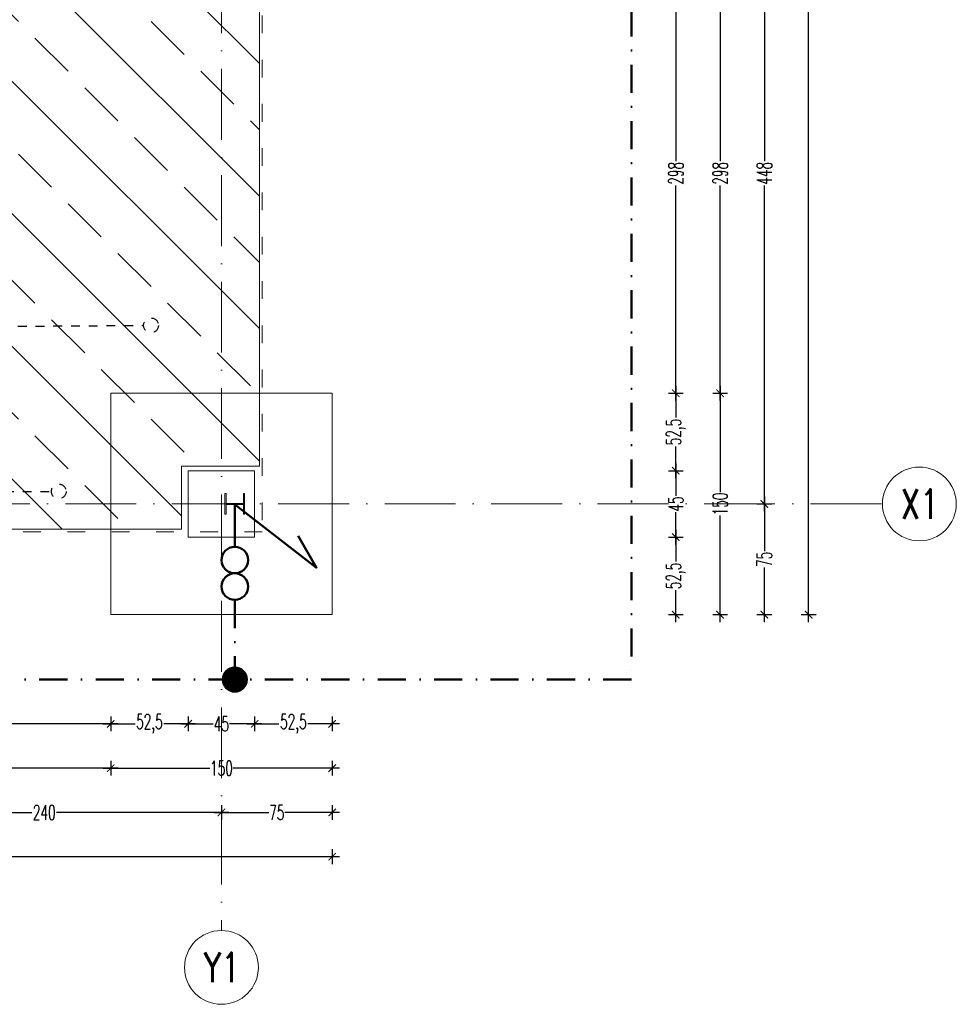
# Model space of a CAD drawing. Header units: millimetres. Extents: x -2074 to 12588, y -3630 to 101167.
# Tile 12 of 180: x 33 to 667, y 210 to 877. Entities that reach past the tile are written whole.
import ezdxf
from ezdxf.enums import TextEntityAlignment as Align

# ---------------------------------------------------------------- set-up
doc = ezdxf.new("R2010")
doc.units = ezdxf.units.MM
for name, pattern in [('ACAD_ISO03W100', [30, 12, -18]), ('ACAD_ISO10W100', [18, 12, -3, 0, -3]), ('Aligning Line_2_', [6, 3, -3]), ('CONTINOUS', [0]), ('DASHDOT2', [12.7, 6.35, -3.175, 0, -3.175]), ('DASHED', [19.05, 12.7, -6.35])]:
    doc.linetypes.add(name, pattern=pattern)
for name, color, linetype, lineweight in [('SelinAr_BUD_osie', 8, 'ACAD_ISO10W100', 18), ('SelinAr_BUD_wymiary', 7, 'Continuous', 18), ('SelinAr_IE_podposadzkowe elektryczne', 1, 'DASHED', 30), ('SelinAr_IE_uziom', 12, 'DASHDOT2', 50), ('SelinAr_K_fundamenty', 7, 'Continuous', 20), ('SelinAr_K_stal', 7, 'Continuous', 20)]:
    doc.layers.add(name, color=color, linetype=linetype, lineweight=lineweight)
doc.styles.add('Arch-Dim', font='romans.shx', dxfattribs={"width": 0.75})
doc.styles.add('style1', font='romans.shx', dxfattribs={"width": 0.6})
doc.dimstyles.new('ISO-25 Ania', dxfattribs={"dimtxt": 10, "dimasz": 5, "dimexe": 5, "dimexo": 0.625, "dimtad": 0, "dimrnd": 0.01, "dimtxsty": 'style1', "dimblk": 'ARCHTICK', "dimcen": 5, "dimdle": 5, "dimadec": 0, "dimazin": 0, "dimtfac": 1, "dimtmove": 0, "dimatfit": 3, "dimldrblk": 'ARCHTICK', "dimfxl": 0, "dimarcsym": 0})

# ---------------------------------------------------------------- blocks, each defined once
blk = doc.blocks.new('*U1107')
at = {"ltscale": 4}
blk.add_line((0, 50), (0, -2120), dxfattribs=at)
at = {"linetype": 'CONTINOUS'}
blk.add_circle((0, -2145), 25, dxfattribs=at)
at = {"style": 'Arch-Dim', "width": 0.75}
blk.add_text('Y1', height=20, dxfattribs=at).set_placement((0.35, -2144.99), align=Align.MIDDLE)
blk = doc.blocks.new('*U1101')
at = {"ltscale": 4}
blk.add_line((-50, 0), (1945.4, 0), dxfattribs=at)
at = {"linetype": 'CONTINOUS'}
blk.add_circle((1970.4, 0), 25, dxfattribs=at)
at = {"linetype": 'ByBlock', "style": 'Arch-Dim', "width": 0.75}
blk.add_text('X1', height=20, dxfattribs=at).set_placement((1970.75, 0), align=Align.MIDDLE)
blk = doc.blocks.new('A$C7BF42D14')
at = {"linetype": 'Continuous'}
h = blk.add_hatch(dxfattribs=at)
h.set_pattern_fill('ANSI31', color=256, scale=1.2, style=0)
h.set_pattern_definition([(45, (44754.10245, 57943.95297), (-0.10606601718, 0.10606601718), [])])
h.paths.add_polyline_path([(18.07, 8.21, 1), (-1.64, 8.21, 1)])
blk.add_circle((8.21, 8.21), 9.86, dxfattribs=at)
blk = doc.blocks.new('_ArchTick')
at = {"color": 0, "linetype": 'ByBlock', "const_width": 0.15}
blk.add_lwpolyline([(-0.5, -0.5), (0.5, 0.5)], dxfattribs=at)
blk = doc.blocks.new('*D1124')
at = {"layer": 'Defpoints', "color": 0}
for p in [(-955.34, 523.73), (94.66, 523.73), (94.66, 399.73)]:
    blk.add_point(p, dxfattribs=at)
at = {"layer": 'SelinAr_BUD_wymiary', "color": 0, "lineweight": -2}
for p, q in [((-955.34, 404.73), (-955.34, 394.73)), ((94.66, 404.73), (94.66, 394.73)), ((-960.34, 399.73), (-441.11, 399.73)), ((99.66, 399.73), (-419.58, 399.73))]:
    blk.add_line(p, q, dxfattribs=at)
at = {"layer": 'SelinAr_BUD_wymiary', "color": 0, "lineweight": -2, "xscale": 5, "yscale": 5, "zscale": 5, "rotation": 180}
blk.add_blockref('_ArchTick', (-955.34, 399.73), dxfattribs=at)
at = {"layer": 'SelinAr_BUD_wymiary', "color": 0, "lineweight": -2, "xscale": 5, "yscale": 5, "zscale": 5}
blk.add_blockref('_ArchTick', (94.66, 399.73), dxfattribs=at)
at = {"layer": 'SelinAr_BUD_wymiary', "color": 0, "insert": (-430.34, 399.73), "char_height": 10, "attachment_point": 5, "style": 'style1'}
blk.add_mtext('1050', dxfattribs=at)
blk = doc.blocks.new('*D1125')
at = {"layer": 'Defpoints', "color": 0}
for p in [(147.16, 576.23), (94.66, 523.73), (147.16, 399.73)]:
    blk.add_point(p, dxfattribs=at)
at = {"layer": 'SelinAr_BUD_wymiary', "color": 0, "lineweight": -2}
for p, q in [((94.66, 404.73), (94.66, 394.73)), ((147.16, 404.73), (147.16, 394.73)), ((89.66, 399.73), (111.14, 399.73)), ((152.16, 399.73), (130.67, 399.73))]:
    blk.add_line(p, q, dxfattribs=at)
at = {"layer": 'SelinAr_BUD_wymiary', "color": 0, "lineweight": -2, "xscale": 5, "yscale": 5, "zscale": 5, "rotation": 180}
blk.add_blockref('_ArchTick', (94.66, 399.73), dxfattribs=at)
at = {"layer": 'SelinAr_BUD_wymiary', "color": 0, "lineweight": -2, "xscale": 5, "yscale": 5, "zscale": 5}
blk.add_blockref('_ArchTick', (147.16, 399.73), dxfattribs=at)
at = {"layer": 'SelinAr_BUD_wymiary', "color": 0, "insert": (120.91, 399.73), "char_height": 10, "attachment_point": 5, "style": 'style1'}
blk.add_mtext('52,5', dxfattribs=at)
blk = doc.blocks.new('*D1118')
at = {"layer": 'Defpoints', "color": 0}
for p in [(147.16, 576.23), (192.16, 576.23), (192.16, 399.73)]:
    blk.add_point(p, dxfattribs=at)
at = {"layer": 'SelinAr_BUD_wymiary', "color": 0, "lineweight": -2}
for p, q in [((147.16, 404.73), (147.16, 394.73)), ((192.16, 404.73), (192.16, 394.73)), ((142.16, 399.73), (164.17, 399.73)), ((197.16, 399.73), (175.14, 399.73))]:
    blk.add_line(p, q, dxfattribs=at)
at = {"layer": 'SelinAr_BUD_wymiary', "color": 0, "lineweight": -2, "xscale": 5, "yscale": 5, "zscale": 5, "rotation": 180}
blk.add_blockref('_ArchTick', (147.16, 399.73), dxfattribs=at)
at = {"layer": 'SelinAr_BUD_wymiary', "color": 0, "lineweight": -2, "xscale": 5, "yscale": 5, "zscale": 5}
blk.add_blockref('_ArchTick', (192.16, 399.73), dxfattribs=at)
at = {"layer": 'SelinAr_BUD_wymiary', "color": 0, "insert": (169.66, 399.73), "char_height": 10, "attachment_point": 5, "style": 'style1'}
blk.add_mtext('45', dxfattribs=at)
blk = doc.blocks.new('*D1119')
at = {"layer": 'Defpoints', "color": 0}
for p in [(192.16, 576.23), (244.66, 523.73), (244.66, 399.73)]:
    blk.add_point(p, dxfattribs=at)
at = {"layer": 'SelinAr_BUD_wymiary', "color": 0, "lineweight": -2}
for p, q in [((192.16, 404.73), (192.16, 394.73)), ((244.66, 404.73), (244.66, 394.73)), ((187.16, 399.73), (208.64, 399.73)), ((249.66, 399.73), (228.17, 399.73))]:
    blk.add_line(p, q, dxfattribs=at)
at = {"layer": 'SelinAr_BUD_wymiary', "color": 0, "lineweight": -2, "xscale": 5, "yscale": 5, "zscale": 5, "rotation": 180}
blk.add_blockref('_ArchTick', (192.16, 399.73), dxfattribs=at)
at = {"layer": 'SelinAr_BUD_wymiary', "color": 0, "lineweight": -2, "xscale": 5, "yscale": 5, "zscale": 5}
blk.add_blockref('_ArchTick', (244.66, 399.73), dxfattribs=at)
at = {"layer": 'SelinAr_BUD_wymiary', "color": 0, "insert": (218.41, 399.73), "char_height": 10, "attachment_point": 5, "style": 'style1'}
blk.add_mtext('52,5', dxfattribs=at)
blk = doc.blocks.new('*D1109')
at = {"layer": 'Defpoints', "color": 0}
for p in [(-955.34, 523.73), (94.66, 523.73), (94.66, 369.73)]:
    blk.add_point(p, dxfattribs=at)
at = {"layer": 'SelinAr_BUD_wymiary', "color": 0, "lineweight": -2}
for p, q in [((-955.34, 374.73), (-955.34, 364.73)), ((94.66, 374.73), (94.66, 364.73)), ((-960.34, 369.73), (-441.11, 369.73)), ((99.66, 369.73), (-419.58, 369.73))]:
    blk.add_line(p, q, dxfattribs=at)
at = {"layer": 'SelinAr_BUD_wymiary', "color": 0, "lineweight": -2, "xscale": 5, "yscale": 5, "zscale": 5, "rotation": 180}
blk.add_blockref('_ArchTick', (-955.34, 369.73), dxfattribs=at)
at = {"layer": 'SelinAr_BUD_wymiary', "color": 0, "lineweight": -2, "xscale": 5, "yscale": 5, "zscale": 5}
blk.add_blockref('_ArchTick', (94.66, 369.73), dxfattribs=at)
at = {"layer": 'SelinAr_BUD_wymiary', "color": 0, "insert": (-430.34, 369.73), "char_height": 10, "attachment_point": 5, "style": 'style1'}
blk.add_mtext('1050', dxfattribs=at)
blk = doc.blocks.new('*D1110')
at = {"layer": 'Defpoints', "color": 0}
for p in [(94.66, 523.73), (244.66, 523.73), (244.66, 369.73)]:
    blk.add_point(p, dxfattribs=at)
at = {"layer": 'SelinAr_BUD_wymiary', "color": 0, "lineweight": -2}
for p, q in [((94.66, 374.73), (94.66, 364.73)), ((244.66, 374.73), (244.66, 364.73)), ((89.66, 369.73), (161.75, 369.73)), ((249.66, 369.73), (177.57, 369.73))]:
    blk.add_line(p, q, dxfattribs=at)
at = {"layer": 'SelinAr_BUD_wymiary', "color": 0, "lineweight": -2, "xscale": 5, "yscale": 5, "zscale": 5, "rotation": 180}
blk.add_blockref('_ArchTick', (94.66, 369.73), dxfattribs=at)
at = {"layer": 'SelinAr_BUD_wymiary', "color": 0, "lineweight": -2, "xscale": 5, "yscale": 5, "zscale": 5}
blk.add_blockref('_ArchTick', (244.66, 369.73), dxfattribs=at)
at = {"layer": 'SelinAr_BUD_wymiary', "color": 0, "insert": (169.66, 369.73), "char_height": 10, "attachment_point": 5, "style": 'style1'}
blk.add_mtext('150', dxfattribs=at)
blk = doc.blocks.new('*D1115')
at = {"layer": 'Defpoints', "color": 0}
for p in [(-70.34, 598.73), (169.66, 598.73), (169.66, 339.73)]:
    blk.add_point(p, dxfattribs=at)
at = {"layer": 'SelinAr_BUD_wymiary', "color": 0, "lineweight": -2}
for p, q in [((-70.34, 344.73), (-70.34, 334.73)), ((169.66, 344.73), (169.66, 334.73)), ((-75.34, 339.73), (41.32, 339.73)), ((174.66, 339.73), (58, 339.73))]:
    blk.add_line(p, q, dxfattribs=at)
at = {"layer": 'SelinAr_BUD_wymiary', "color": 0, "lineweight": -2, "xscale": 5, "yscale": 5, "zscale": 5, "rotation": 180}
blk.add_blockref('_ArchTick', (-70.34, 339.73), dxfattribs=at)
at = {"layer": 'SelinAr_BUD_wymiary', "color": 0, "lineweight": -2, "xscale": 5, "yscale": 5, "zscale": 5}
blk.add_blockref('_ArchTick', (169.66, 339.73), dxfattribs=at)
at = {"layer": 'SelinAr_BUD_wymiary', "color": 0, "insert": (49.66, 339.73), "char_height": 10, "attachment_point": 5, "style": 'style1'}
blk.add_mtext('240', dxfattribs=at)
blk = doc.blocks.new('*D1116')
at = {"layer": 'Defpoints', "color": 0}
for p in [(169.66, 598.73), (244.66, 523.73), (244.66, 339.73)]:
    blk.add_point(p, dxfattribs=at)
at = {"layer": 'SelinAr_BUD_wymiary', "color": 0, "lineweight": -2}
for p, q in [((169.66, 344.73), (169.66, 334.73)), ((244.66, 344.73), (244.66, 334.73)), ((164.66, 339.73), (201.67, 339.73)), ((249.66, 339.73), (212.64, 339.73))]:
    blk.add_line(p, q, dxfattribs=at)
at = {"layer": 'SelinAr_BUD_wymiary', "color": 0, "lineweight": -2, "xscale": 5, "yscale": 5, "zscale": 5, "rotation": 180}
blk.add_blockref('_ArchTick', (169.66, 339.73), dxfattribs=at)
at = {"layer": 'SelinAr_BUD_wymiary', "color": 0, "lineweight": -2, "xscale": 5, "yscale": 5, "zscale": 5}
blk.add_blockref('_ArchTick', (244.66, 339.73), dxfattribs=at)
at = {"layer": 'SelinAr_BUD_wymiary', "color": 0, "insert": (207.16, 339.73), "char_height": 10, "attachment_point": 5, "style": 'style1'}
blk.add_mtext('75', dxfattribs=at)
blk = doc.blocks.new('*D1117')
at = {"layer": 'Defpoints', "color": 0}
for p in [(-1105.34, 523.73), (244.66, 523.73), (244.66, 309.74)]:
    blk.add_point(p, dxfattribs=at)
at = {"layer": 'SelinAr_BUD_wymiary', "color": 0, "lineweight": -2}
for p, q in [((-1105.34, 314.74), (-1105.34, 304.74)), ((244.66, 314.74), (244.66, 304.74)), ((-1110.34, 309.74), (-441.11, 309.74)), ((249.66, 309.74), (-419.58, 309.74))]:
    blk.add_line(p, q, dxfattribs=at)
at = {"layer": 'SelinAr_BUD_wymiary', "color": 0, "lineweight": -2, "xscale": 5, "yscale": 5, "zscale": 5, "rotation": 180}
blk.add_blockref('_ArchTick', (-1105.34, 309.74), dxfattribs=at)
at = {"layer": 'SelinAr_BUD_wymiary', "color": 0, "lineweight": -2, "xscale": 5, "yscale": 5, "zscale": 5}
blk.add_blockref('_ArchTick', (244.66, 309.74), dxfattribs=at)
at = {"layer": 'SelinAr_BUD_wymiary', "color": 0, "insert": (-430.34, 309.74), "char_height": 10, "attachment_point": 5, "style": 'style1'}
blk.add_mtext('1350', dxfattribs=at)
blk = doc.blocks.new('*D1150')
at = {"layer": 'Defpoints', "color": 0}
for p in [(244.66, 921.74), (244.66, 623.74), (477.36, 623.74)]:
    blk.add_point(p, dxfattribs=at)
at = {"layer": 'SelinAr_BUD_wymiary', "color": 0, "lineweight": -2}
for p, q in [((472.36, 921.74), (482.36, 921.74)), ((477.36, 926.74), (477.36, 781.08)), ((477.36, 618.74), (477.36, 764.4)), ((472.36, 623.74), (482.36, 623.74))]:
    blk.add_line(p, q, dxfattribs=at)
at = {"layer": 'SelinAr_BUD_wymiary', "color": 0, "lineweight": -2, "xscale": 5, "yscale": 5, "zscale": 5}
for p, rotation in [((477.36, 921.74), 90), ((477.36, 623.74), 270)]:
    blk.add_blockref('_ArchTick', p, dxfattribs=dict(at, rotation=rotation))
at = {"layer": 'SelinAr_BUD_wymiary', "color": 0, "insert": (477.36, 772.74), "char_height": 10, "attachment_point": 5, "rotation": 90, "style": 'style1'}
blk.add_mtext('298', dxfattribs=at)
blk = doc.blocks.new('*D1151')
at = {"layer": 'Defpoints', "color": 0}
for p in [(244.66, 623.74), (192.16, 571.24), (477.36, 571.24)]:
    blk.add_point(p, dxfattribs=at)
at = {"layer": 'SelinAr_BUD_wymiary', "color": 0, "lineweight": -2}
for p, q in [((477.36, 628.74), (477.36, 607.26)), ((472.36, 623.74), (482.36, 623.74)), ((477.36, 566.24), (477.36, 587.72)), ((472.36, 571.24), (482.36, 571.24))]:
    blk.add_line(p, q, dxfattribs=at)
at = {"layer": 'SelinAr_BUD_wymiary', "color": 0, "lineweight": -2, "xscale": 5, "yscale": 5, "zscale": 5}
for p, rotation in [((477.36, 623.74), 90), ((477.36, 571.24), 270)]:
    blk.add_blockref('_ArchTick', p, dxfattribs=dict(at, rotation=rotation))
at = {"layer": 'SelinAr_BUD_wymiary', "color": 0, "insert": (477.36, 597.49), "char_height": 10, "attachment_point": 5, "rotation": 90, "style": 'style1'}
blk.add_mtext('52,5', dxfattribs=at)
blk = doc.blocks.new('*D1152')
at = {"layer": 'Defpoints', "color": 0}
for p in [(192.16, 571.24), (192.16, 526.24), (477.36, 526.24)]:
    blk.add_point(p, dxfattribs=at)
at = {"layer": 'SelinAr_BUD_wymiary', "color": 0, "lineweight": -2}
for p, q in [((477.36, 576.24), (477.36, 554.22)), ((472.36, 571.24), (482.36, 571.24)), ((477.36, 521.24), (477.36, 543.26)), ((472.36, 526.24), (482.36, 526.24))]:
    blk.add_line(p, q, dxfattribs=at)
at = {"layer": 'SelinAr_BUD_wymiary', "color": 0, "lineweight": -2, "xscale": 5, "yscale": 5, "zscale": 5}
for p, rotation in [((477.36, 571.24), 90), ((477.36, 526.24), 270)]:
    blk.add_blockref('_ArchTick', p, dxfattribs=dict(at, rotation=rotation))
at = {"layer": 'SelinAr_BUD_wymiary', "color": 0, "insert": (477.36, 548.74), "char_height": 10, "attachment_point": 5, "rotation": 90, "style": 'style1'}
blk.add_mtext('45', dxfattribs=at)
blk = doc.blocks.new('*D1153')
at = {"layer": 'Defpoints', "color": 0}
for p in [(192.16, 526.24), (244.66, 473.74), (477.36, 473.74)]:
    blk.add_point(p, dxfattribs=at)
at = {"layer": 'SelinAr_BUD_wymiary', "color": 0, "lineweight": -2}
for p, q in [((477.36, 531.24), (477.36, 509.76)), ((472.36, 526.24), (482.36, 526.24)), ((477.36, 468.74), (477.36, 490.22)), ((472.36, 473.74), (482.36, 473.74))]:
    blk.add_line(p, q, dxfattribs=at)
at = {"layer": 'SelinAr_BUD_wymiary', "color": 0, "lineweight": -2, "xscale": 5, "yscale": 5, "zscale": 5}
for p, rotation in [((477.36, 526.24), 90), ((477.36, 473.74), 270)]:
    blk.add_blockref('_ArchTick', p, dxfattribs=dict(at, rotation=rotation))
at = {"layer": 'SelinAr_BUD_wymiary', "color": 0, "insert": (477.36, 499.99), "char_height": 10, "attachment_point": 5, "rotation": 90, "style": 'style1'}
blk.add_mtext('52,5', dxfattribs=at)
blk = doc.blocks.new('*D1134')
at = {"layer": 'Defpoints', "color": 0}
for p in [(244.66, 921.74), (244.66, 623.74), (507.36, 623.74)]:
    blk.add_point(p, dxfattribs=at)
at = {"layer": 'SelinAr_BUD_wymiary', "color": 0, "lineweight": -2}
for p, q in [((502.36, 921.74), (512.36, 921.74)), ((507.36, 926.74), (507.36, 781.08)), ((507.36, 618.74), (507.36, 764.4)), ((502.36, 623.74), (512.36, 623.74))]:
    blk.add_line(p, q, dxfattribs=at)
at = {"layer": 'SelinAr_BUD_wymiary', "color": 0, "lineweight": -2, "xscale": 5, "yscale": 5, "zscale": 5}
for p, rotation in [((507.36, 921.74), 90), ((507.36, 623.74), 270)]:
    blk.add_blockref('_ArchTick', p, dxfattribs=dict(at, rotation=rotation))
at = {"layer": 'SelinAr_BUD_wymiary', "color": 0, "insert": (507.36, 772.74), "char_height": 10, "attachment_point": 5, "rotation": 90, "style": 'style1'}
blk.add_mtext('298', dxfattribs=at)
blk = doc.blocks.new('*D1135')
at = {"layer": 'Defpoints', "color": 0}
for p in [(244.66, 623.74), (244.66, 473.74), (507.36, 473.74)]:
    blk.add_point(p, dxfattribs=at)
at = {"layer": 'SelinAr_BUD_wymiary', "color": 0, "lineweight": -2}
for p, q in [((507.36, 628.74), (507.36, 556.65)), ((502.36, 623.74), (512.36, 623.74)), ((507.36, 468.74), (507.36, 540.83)), ((502.36, 473.74), (512.36, 473.74))]:
    blk.add_line(p, q, dxfattribs=at)
at = {"layer": 'SelinAr_BUD_wymiary', "color": 0, "lineweight": -2, "xscale": 5, "yscale": 5, "zscale": 5}
for p, rotation in [((507.36, 623.74), 90), ((507.36, 473.74), 270)]:
    blk.add_blockref('_ArchTick', p, dxfattribs=dict(at, rotation=rotation))
at = {"layer": 'SelinAr_BUD_wymiary', "color": 0, "insert": (507.36, 548.74), "char_height": 10, "attachment_point": 5, "rotation": 90, "style": 'style1'}
blk.add_mtext('150', dxfattribs=at)
blk = doc.blocks.new('*D1158')
at = {"layer": 'Defpoints', "color": 0}
for p in [(269.66, 548.74), (537.36, 548.74), (344.66, 473.74)]:
    blk.add_point(p, dxfattribs=at)
at = {"layer": 'SelinAr_BUD_wymiary', "color": 0, "lineweight": -2}
for p, q in [((537.36, 553.74), (537.36, 516.72)), ((532.36, 548.74), (542.36, 548.74)), ((537.36, 468.74), (537.36, 505.76)), ((532.36, 473.74), (542.36, 473.74))]:
    blk.add_line(p, q, dxfattribs=at)
at = {"layer": 'SelinAr_BUD_wymiary', "color": 0, "lineweight": -2, "xscale": 5, "yscale": 5, "zscale": 5}
for p, rotation in [((537.36, 548.74), 90), ((537.36, 473.74), 270)]:
    blk.add_blockref('_ArchTick', p, dxfattribs=dict(at, rotation=rotation))
at = {"layer": 'SelinAr_BUD_wymiary', "color": 0, "insert": (537.36, 511.24), "char_height": 10, "attachment_point": 5, "rotation": 90, "style": 'style1'}
blk.add_mtext('75', dxfattribs=at)
blk = doc.blocks.new('*D1159')
at = {"layer": 'Defpoints', "color": 0}
for p in [(169.66, 996.74), (537.36, 996.74), (169.66, 548.74)]:
    blk.add_point(p, dxfattribs=at)
at = {"layer": 'SelinAr_BUD_wymiary', "color": 0, "lineweight": -2}
for p, q in [((537.36, 1001.74), (537.36, 781.08)), ((532.36, 996.74), (542.36, 996.74)), ((537.36, 543.74), (537.36, 764.4)), ((532.36, 548.74), (542.36, 548.74))]:
    blk.add_line(p, q, dxfattribs=at)
at = {"layer": 'SelinAr_BUD_wymiary', "color": 0, "lineweight": -2, "xscale": 5, "yscale": 5, "zscale": 5}
for p, rotation in [((537.36, 996.74), 90), ((537.36, 548.74), 270)]:
    blk.add_blockref('_ArchTick', p, dxfattribs=dict(at, rotation=rotation))
at = {"layer": 'SelinAr_BUD_wymiary', "color": 0, "insert": (537.36, 772.74), "char_height": 10, "attachment_point": 5, "rotation": 90, "style": 'style1'}
blk.add_mtext('448', dxfattribs=at)
blk = doc.blocks.new('*D1132')
at = {"layer": 'Defpoints', "color": 0}
for p in [(244.66, 2165.74), (244.66, 473.74), (567.36, 473.74)]:
    blk.add_point(p, dxfattribs=at)
at = {"layer": 'SelinAr_BUD_wymiary', "color": 0, "lineweight": -2}
for p, q in [((567.36, 2170.74), (567.36, 1330.51)), ((562.36, 2165.74), (572.36, 2165.74)), ((567.36, 468.74), (567.36, 1308.97)), ((562.36, 473.74), (572.36, 473.74))]:
    blk.add_line(p, q, dxfattribs=at)
at = {"layer": 'SelinAr_BUD_wymiary', "color": 0, "lineweight": -2, "xscale": 5, "yscale": 5, "zscale": 5}
for p, rotation in [((567.36, 2165.74), 90), ((567.36, 473.74), 270)]:
    blk.add_blockref('_ArchTick', p, dxfattribs=dict(at, rotation=rotation))
at = {"layer": 'SelinAr_BUD_wymiary', "color": 0, "insert": (567.36, 1319.74), "char_height": 10, "attachment_point": 5, "rotation": 90, "style": 'style1'}
blk.add_mtext('1692', dxfattribs=at)

msp = doc.modelspace()

# ---------------------------------------------------------------- hatches: boundary and pattern name
at = {"layer": 'SelinAr_K_fundamenty'}
h = msp.add_hatch(dxfattribs=at)
h.set_pattern_fill('ANSI33', color=9, scale=10, angle=90)
h.set_pattern_definition([(135, (2838.45, -2e-11), (-44.9013, -44.9013), []), (135, (2838.45, 44.9), (-44.9013, -44.9013), [31.75, -15.875])])
h.paths.add_polyline_path([(142.657, 1383.741), (195.357, 1383.741), (195.357, 1689.741), (142.657, 1689.741), (142.657, 1743.741), (195.357, 1743.741), (195.357, 2063.741), (142.657, 2063.741), (142.657, 2107.741), (-1003.343, 2107.741), (-1003.343, 2063.741), (-1056.043, 2063.741), (-1056.043, 1743.741), (-1003.343, 1743.741), (-1003.343, 1689.741), (-1056.043, 1689.741), (-1056.043, 1383.741), (-1003.343, 1383.741), (-1003.343, 1329.741), (-1056.043, 1329.741), (-1056.043, 1023.741), (-1003.343, 1023.741), (-1003.343, 969.741), (-1056.043, 969.741), (-1056.043, 574.241), (-1003.343, 574.241), (-1003.343, 531.741), (142.657, 531.741), (142.657, 574.241), (195.357, 574.241), (195.357, 969.741), (142.657, 969.741), (142.657, 1023.741), (195.357, 1023.741), (195.357, 1329.741), (142.657, 1329.741)])

# ---------------------------------------------------------------- linework, layer by layer
at = {"layer": 'SelinAr_IE_podposadzkowe elektryczne', "linetype": 'Aligning Line_2_', "ltscale": 2}
for p, q in [((-28.206, 668.741), (116.967, 669.741)), ((-120.897, 557.254), (54.499, 557.254))]:
    msp.add_line(p, q, dxfattribs=at)
for centre in [(121.967, 669.741), (59.499, 557.254)]:
    msp.add_circle(centre, 5, dxfattribs=at)
at = {"layer": 'SelinAr_IE_uziom', "linetype": 'Continuous'}
msp.add_line((178.707, 548.463), (178.707, 519.738), dxfattribs=at)
at = {"layer": 'SelinAr_IE_uziom', "ltscale": 3}
msp.add_line((178.707, 483.738), (178.707, 429.738), dxfattribs=at)
msp.add_lwpolyline([(447.357, 429.737), (-1208.048, 429.742), (-1208.043, 2259.742), (447.357, 2259.737)], close=True, dxfattribs=at)
at = {"layer": 'SelinAr_IE_uziom', "linetype": 'Continuous'}
msp.add_lwpolyline([(178.707, 548.463), (234.097, 505.535), (221.589, 527.075)], dxfattribs=at)
for centre in [(178.707, 510.738), (178.707, 492.738)]:
    msp.add_circle(centre, 9, dxfattribs=at)
at = {"layer": 'SelinAr_K_fundamenty', "linetype": 'ACAD_ISO03W100'}
msp.add_lwpolyline([(-1058.043, 2109.741), (197.361, 2109.741), (197.361, 529.741), (-1058.043, 529.741)], close=True, dxfattribs=at)
at = {"layer": 'SelinAr_K_fundamenty'}
msp.add_lwpolyline([(-1003.343, 2107.741), (142.657, 2107.741), (142.657, 2063.741), (195.357, 2063.741), (195.357, 1743.741), (142.657, 1743.741), (142.657, 1689.741), (195.357, 1689.741), (195.357, 1383.741), (142.657, 1383.741), (142.657, 1329.741), (195.357, 1329.741), (195.357, 1023.741), (142.657, 1023.741), (142.657, 969.741), (195.357, 969.741), (195.357, 574.241), (142.657, 574.241), (142.657, 531.741), (-1003.343, 531.741)], dxfattribs=at)
for points in [[(94.657, 473.741), (244.657, 473.741), (244.657, 623.741), (94.657, 623.741)], [(147.157, 526.241), (192.157, 526.241), (192.157, 571.241), (147.157, 571.241)]]:
    msp.add_lwpolyline(points, close=True, dxfattribs=at)
at = {"layer": 'SelinAr_K_stal'}
msp.add_lwpolyline([(185.357, 555.741), (184.507, 555.741), (184.507, 549.016), (172.907, 549.016), (172.907, 555.741), (172.057, 555.741), (172.057, 541.741), (172.907, 541.741), (172.907, 548.466), (184.507, 548.466), (184.507, 541.741), (185.357, 541.741)], close=True, dxfattribs=at)

# ---------------------------------------------------------------- block references
at = {"layer": 'SelinAr_BUD_osie'}
for name, p in [('*U1107', (169.657, 2379.737)), ('*U1101', (-1328.047, 548.742))]:
    msp.add_blockref(name, p, dxfattribs=at)
at = {"layer": 'SelinAr_IE_uziom', "ltscale": 3, "xscale": -0.8232000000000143, "yscale": 0.8232000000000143, "zscale": 0.8232000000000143, "rotation": 269.9999999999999}
msp.add_blockref('A$C7BF42D14', (171.944, 422.975), dxfattribs=at)

# ---------------------------------------------------------------- dimensions: what is measured, and where the dimension line sits
at = {"layer": 'SelinAr_BUD_wymiary'}
for base, p1, p2, override, picture, middle in [((567.362, 473.741), (244.657, 2165.741), (244.657, 473.741), {"dimarcsym": 2}, '*D1132', (567.362, 1319.741)), ((537.362, 996.741), (169.657, 548.742), (169.657, 996.741), {"dimtmove": 1, "dimarcsym": 2}, '*D1159', (537.362, 772.741)), ((477.357, 623.741), (244.657, 921.741), (244.657, 623.741), {"dimtmove": 1, "dimarcsym": 2}, '*D1150', (477.357, 772.741)), ((507.357, 623.741), (244.657, 921.741), (244.657, 623.741), {"dimtmove": 1, "dimarcsym": 2}, '*D1134', (507.357, 772.741)), ((477.357, 571.241), (244.657, 623.741), (192.157, 571.241), {"dimtmove": 1, "dimarcsym": 2}, '*D1151', (477.357, 597.491)), ((507.357, 473.741), (244.657, 623.741), (244.657, 473.741), {"dimtmove": 1, "dimarcsym": 2}, '*D1135', (507.357, 548.741)), ((477.357, 526.241), (192.157, 571.241), (192.157, 526.241), {"dimtmove": 1, "dimarcsym": 2}, '*D1152', (477.357, 548.741)), ((537.362, 548.742), (344.657, 473.741), (269.657, 548.742), {"dimarcsym": 2}, '*D1158', (537.362, 511.241)), ((477.357, 473.741), (192.157, 526.241), (244.657, 473.741), {"dimtmove": 1, "dimarcsym": 2}, '*D1153', (477.357, 499.991))]:
    dim = msp.add_linear_dim(base=base, p1=p1, p2=p2, angle=90, dimstyle='ISO-25 Ania', override=override, dxfattribs=at)
    dim.commit()
    dim.dimension.update_dxf_attribs({"geometry": picture, "text_midpoint": middle})
for base, p1, p2, override, picture, middle in [((169.657, 339.732), (-70.343, 598.733), (169.657, 598.733), {"dimtmove": 1, "dimarcsym": 2}, '*D1115', (49.657, 339.732)), ((244.657, 339.732), (169.657, 598.733), (244.657, 523.733), {"dimtmove": 1, "dimarcsym": 2}, '*D1116', (207.157, 339.732)), ((147.157, 399.732), (94.657, 523.733), (147.157, 576.233), {"dimtmove": 1, "dimarcsym": 2}, '*D1125', (120.907, 399.732)), ((192.157, 399.732), (147.157, 576.233), (192.157, 576.233), {"dimtmove": 1, "dimarcsym": 2}, '*D1118', (169.657, 399.732)), ((244.657, 399.732), (192.157, 576.233), (244.657, 523.733), {"dimtmove": 1, "dimarcsym": 2}, '*D1119', (218.407, 399.732)), ((244.657, 309.737), (-1105.343, 523.733), (244.657, 523.733), {"dimarcsym": 2}, '*D1117', (-430.343, 309.737)), ((94.657, 399.732), (-955.343, 523.733), (94.657, 523.733), {"dimtmove": 1, "dimarcsym": 2}, '*D1124', (-430.343, 399.732)), ((94.657, 369.732), (-955.343, 523.733), (94.657, 523.733), {"dimtmove": 1, "dimarcsym": 2}, '*D1109', (-430.343, 369.732)), ((244.657, 369.732), (94.657, 523.733), (244.657, 523.733), {"dimtmove": 1, "dimarcsym": 2}, '*D1110', (169.657, 369.732))]:
    dim = msp.add_linear_dim(base=base, p1=p1, p2=p2, dimstyle='ISO-25 Ania', override=override, dxfattribs=at)
    dim.commit()
    dim.dimension.update_dxf_attribs({"geometry": picture, "text_midpoint": middle})

doc.saveas('drawing.dxf')
